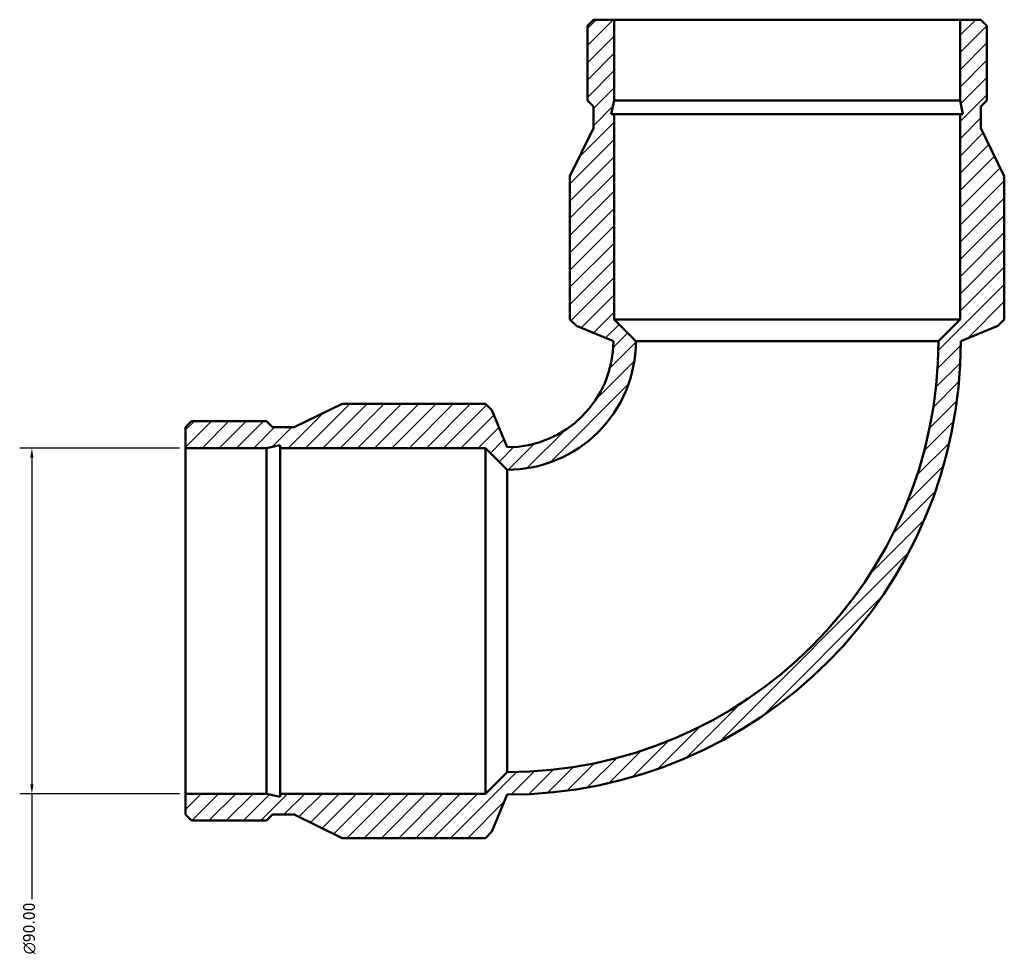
# Model space of a CAD drawing. Header units: millimetres. Extents: x -653 to 1385, y -1123 to 1077.
# Tile 3 of 7: x -460 to -203, y 713 to 957. Entities that reach past the tile are written whole.
import ezdxf

# ---------------------------------------------------------------- set-up
doc = ezdxf.new("R2010")
doc.units = ezdxf.units.MM
for name, color, linetype, lineweight in [('Dimension (ANSI)', 7, 'Continuous', 25), ('Hatch (ANSI)', 7, 'Continuous', 18), ('Visible (ANSI)', 7, 'Continuous', 50)]:
    doc.layers.add(name, color=color, linetype=linetype, lineweight=lineweight)
doc.styles.add('Note Text (ANSI)', font='tahoma.ttf')
doc.dimstyles.new('Default - mm (ANSI)', dxfattribs={"dimtxt": 3.048, "dimasz": 2.5, "dimexe": 3.175, "dimexo": 1.6002, "dimgap": 0.8, "dimtad": 0, "dimtoh": 1, "dimzin": 4, "dimdsep": 46, "dimtxsty": 'Note Text (ANSI)', "dimcen": 0.09, "dimdle": 10, "dimclrd": 256, "dimclre": 256, "dimclrt": 256, "dimadec": 1, "dimazin": 1, "dimtfac": 1, "dimtofl": 0, "dimtmove": 0, "dimatfit": 3, "dimfxl": 0, "dimtolj": 1, "dimtzin": 4, "dimlwd": -1, "dimlwe": -1, "dimarcsym": 0})
pattern_1 = [(45, (0, 0), (-2.245064, 2.245064), [])]

# ---------------------------------------------------------------- blocks, each defined once
blk = doc.blocks.new('*D8')
at = {"layer": 'Defpoints', "color": 0, "transparency": 16777216}
for p in [(-416.5, 845), (-456.5, 755), (-416.5, 755)]:
    blk.add_point(p, dxfattribs=at)
at = {"layer": 'Dimension (ANSI)', "transparency": 16777216}
for p, q in [((-418.1, 845), (-459.68, 845)), ((-456.5, 842.5), (-456.5, 757.5)), ((-418.1, 755), (-459.68, 755)), ((-456.5, 755), (-456.5, 727.57))]:
    blk.add_line(p, q, dxfattribs=at)
for points in [[(-456.92, 842.5), (-456.08, 842.5), (-456.5, 845)], [(-456.92, 757.5), (-456.08, 757.5), (-456.5, 755)]]:
    blk.add_solid(points, dxfattribs=at)
at = {"layer": 'Dimension (ANSI)', "transparency": 16777216, "insert": (-458.79, 713.23), "char_height": 3.048, "attachment_point": 1, "rotation": 90, "style": 'Note Text (ANSI)'}
blk.add_mtext('\\A1;{\\fAIGDT|b0|i0;\\ln}\\fTahoma|b0|i0;90.00', dxfattribs=at)

msp = doc.modelspace()

# ---------------------------------------------------------------- hatches: boundary and pattern name
at = {"layer": 'Hatch (ANSI)'}
h = msp.add_hatch(dxfattribs=at)
h.set_pattern_fill('ANSI31', color=256, scale=25.4, style=0)
h.set_pattern_definition(pattern_1)
edge = h.paths.add_edge_path()
edge.add_line((-209.579, 956.5), (-215, 956.5))
edge.add_line((-215, 956.5), (-215, 935.439))
edge.add_line((-215, 935.439), (-214.251, 931.913))
edge.add_line((-214.251, 931.913), (-215, 931.913))
edge.add_line((-215, 931.913), (-215, 878.5))
edge.add_line((-215, 878.5), (-220.65, 872.85))
edge.add_ellipse((-332.85, 872.85), major_axis=(0, -112.2), ratio=1, start_angle=0, end_angle=90, ccw=False)
edge.add_line((-332.85, 760.65), (-338.5, 755))
edge.add_line((-338.5, 755), (-391.913, 755))
edge.add_line((-391.913, 755), (-391.913, 754.251))
edge.add_line((-391.913, 754.251), (-395.439, 755))
edge.add_line((-395.439, 755), (-416.5, 755))
edge.add_line((-416.5, 755), (-416.5, 749.579))
edge.add_line((-416.5, 749.579), (-414.941, 748.02))
edge.add_line((-414.941, 748.02), (-395.439, 748.02))
edge.add_line((-395.439, 748.02), (-393.88, 749.579))
edge.add_line((-393.88, 749.579), (-388.225, 749.579))
edge.add_line((-388.225, 749.579), (-375.75, 743.5))
edge.add_line((-375.75, 743.5), (-338.5, 743.5))
edge.add_line((-338.5, 743.5), (-336.845, 745.155))
edge.add_line((-336.845, 745.155), (-332.85, 754.8))
edge.add_ellipse((-332.85, 872.85), major_axis=(118.05, 0), ratio=1, start_angle=270, end_angle=360)
edge.add_line((-214.8, 872.85), (-205.155, 876.845))
edge.add_line((-205.155, 876.845), (-203.5, 878.5))
edge.add_line((-203.5, 878.5), (-203.5, 915.75))
edge.add_line((-203.5, 915.75), (-209.579, 928.225))
edge.add_line((-209.579, 928.225), (-209.579, 933.88))
edge.add_line((-209.579, 933.88), (-208.02, 935.439))
edge.add_line((-208.02, 935.439), (-208.02, 954.941))
edge.add_line((-208.02, 954.941), (-209.579, 956.5))
h = msp.add_hatch(dxfattribs=at)
h.set_pattern_fill('ANSI31', color=256, scale=25.4, style=0)
h.set_pattern_definition(pattern_1)
edge = h.paths.add_edge_path()
edge.add_line((-305, 956.5), (-310.421, 956.5))
edge.add_line((-310.421, 956.5), (-311.98, 954.941))
edge.add_line((-311.98, 954.941), (-311.98, 935.439))
edge.add_line((-311.98, 935.439), (-310.421, 933.88))
edge.add_line((-310.421, 933.88), (-310.421, 928.225))
edge.add_line((-310.421, 928.225), (-316.5, 915.75))
edge.add_line((-316.5, 915.75), (-316.5, 878.5))
edge.add_line((-316.5, 878.5), (-314.845, 876.845))
edge.add_line((-314.845, 876.845), (-305.2, 872.85))
edge.add_ellipse((-332.85, 872.85), major_axis=(0, -27.65), ratio=1, start_angle=0, end_angle=90, ccw=False)
edge.add_line((-332.85, 845.2), (-336.845, 854.845))
edge.add_line((-336.845, 854.845), (-338.5, 856.5))
edge.add_line((-338.5, 856.5), (-375.75, 856.5))
edge.add_line((-375.75, 856.5), (-388.225, 850.421))
edge.add_line((-388.225, 850.421), (-393.88, 850.421))
edge.add_line((-393.88, 850.421), (-395.439, 851.98))
edge.add_line((-395.439, 851.98), (-414.941, 851.98))
edge.add_line((-414.941, 851.98), (-416.5, 850.421))
edge.add_line((-416.5, 850.421), (-416.5, 845))
edge.add_line((-416.5, 845), (-395.439, 845))
edge.add_line((-395.439, 845), (-391.913, 845.749))
edge.add_line((-391.913, 845.749), (-391.913, 845))
edge.add_line((-391.913, 845), (-338.5, 845))
edge.add_line((-338.5, 845), (-332.85, 839.35))
edge.add_ellipse((-332.85, 872.85), major_axis=(33.5, 0), ratio=1, start_angle=270, end_angle=360)
edge.add_line((-299.35, 872.85), (-305, 878.5))
edge.add_line((-305, 878.5), (-305, 931.913))
edge.add_line((-305, 931.913), (-305.749, 931.913))
edge.add_line((-305.749, 931.913), (-305, 935.439))
edge.add_line((-305, 935.439), (-305, 956.5))

# ---------------------------------------------------------------- linework, layer by layer
at = {"layer": 'Visible (ANSI)'}
for p, q in [((-310.421, 956.5), (-311.98, 954.941)), ((-305, 956.5), (-310.421, 956.5)), ((-305, 935.439), (-305, 956.5)), ((-305, 956.5), (-215, 956.5)), ((-209.579, 956.5), (-215, 956.5)), ((-215, 956.5), (-215, 935.439)), ((-208.02, 954.941), (-209.579, 956.5)), ((-311.98, 954.941), (-311.98, 935.439)), ((-208.02, 935.439), (-208.02, 954.941)), ((-311.98, 935.439), (-310.421, 933.88)), ((-305.749, 931.913), (-305, 935.439)), ((-305, 935.439), (-215, 935.439)), ((-215, 935.439), (-214.251, 931.913)), ((-209.579, 933.88), (-208.02, 935.439)), ((-310.421, 933.88), (-310.421, 928.225)), ((-209.579, 928.225), (-209.579, 933.88)), ((-305, 931.913), (-305.749, 931.913)), ((-305, 878.5), (-305, 931.913)), ((-305, 931.913), (-215, 931.913)), ((-214.251, 931.913), (-215, 931.913)), ((-215, 931.913), (-215, 878.5)), ((-310.421, 928.225), (-316.5, 915.75)), ((-203.5, 915.75), (-209.579, 928.225)), ((-316.5, 915.75), (-316.5, 878.5)), ((-203.5, 878.5), (-203.5, 915.75)), ((-316.5, 878.5), (-314.845, 876.845)), ((-314.845, 876.845), (-305.2, 872.85)), ((-299.35, 872.85), (-305, 878.5)), ((-305, 878.5), (-215, 878.5)), ((-215, 878.5), (-220.65, 872.85)), ((-214.8, 872.85), (-205.155, 876.845)), ((-205.155, 876.845), (-203.5, 878.5)), ((-299.35, 872.85), (-220.65, 872.85)), ((-375.75, 856.5), (-388.225, 850.421)), ((-338.5, 856.5), (-375.75, 856.5)), ((-336.845, 854.845), (-338.5, 856.5)), ((-332.85, 845.2), (-336.845, 854.845)), ((-414.941, 851.98), (-416.5, 850.421)), ((-395.439, 851.98), (-414.941, 851.98)), ((-393.88, 850.421), (-395.439, 851.98)), ((-416.5, 850.421), (-416.5, 845)), ((-388.225, 850.421), (-393.88, 850.421)), ((-395.439, 845), (-391.913, 845.749)), ((-391.913, 845.749), (-391.913, 845)), ((-416.5, 845), (-395.439, 845)), ((-416.5, 755), (-416.5, 845)), ((-395.439, 755), (-395.439, 845)), ((-391.913, 845), (-338.5, 845)), ((-391.913, 755), (-391.913, 845)), ((-338.5, 845), (-332.85, 839.35)), ((-338.5, 755), (-338.5, 845)), ((-332.85, 760.65), (-332.85, 839.35)), ((-332.85, 760.65), (-338.5, 755)), ((-395.439, 755), (-416.5, 755)), ((-416.5, 755), (-416.5, 749.579)), ((-391.913, 754.251), (-395.439, 755)), ((-338.5, 755), (-391.913, 755)), ((-391.913, 755), (-391.913, 754.251)), ((-336.845, 745.155), (-332.85, 754.8)), ((-416.5, 749.579), (-414.941, 748.02)), ((-395.439, 748.02), (-393.88, 749.579)), ((-393.88, 749.579), (-388.225, 749.579)), ((-388.225, 749.579), (-375.75, 743.5)), ((-414.941, 748.02), (-395.439, 748.02)), ((-375.75, 743.5), (-338.5, 743.5)), ((-338.5, 743.5), (-336.845, 745.155))]:
    msp.add_line(p, q, dxfattribs=at)
for radius in [27.65, 33.5, 112.2, 118.05]:
    msp.add_arc((-332.85, 872.85), radius, 270, 0, dxfattribs=at)

# ---------------------------------------------------------------- dimensions: what is measured, and where the dimension line sits
at = {"layer": 'Dimension (ANSI)'}
dim = msp.add_linear_dim(base=(-456.5, 755), p1=(-416.5, 845), p2=(-416.5, 755), angle=90, text='{\\fAIGDT|b0|i0;\\ln}\\fTahoma|b0|i0;<>', dimstyle='Default - mm (ANSI)', override={"dimgap": 0.8, "dimtoh": 0, "dimdec": 2, "dimtol": 0, "dimlim": 0, "dimtp": 0, "dimtm": 0, "dimtdec": 2, "dimatfit": 2}, dxfattribs=at)
dim.commit()
dim.dimension.update_dxf_attribs({"geometry": '*D8', "text_midpoint": (-456.5, 720), "dimtype": 160})

doc.saveas('drawing.dxf')
